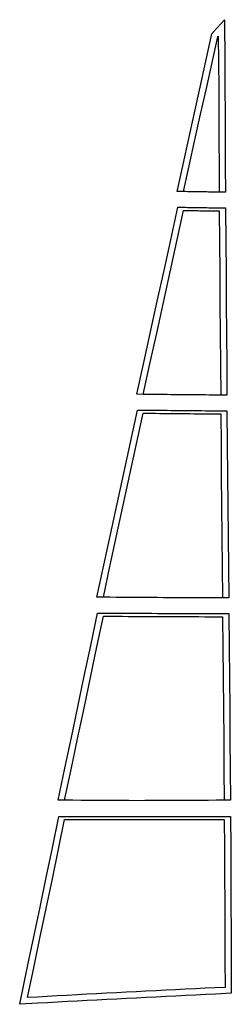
# Model space of a CAD drawing. Extents: x 0 to 337, y 0 to 1571.
import ezdxf

# ---------------------------------------------------------------- set-up
doc = ezdxf.new("R2010")
doc.units = 0
for name, color, linetype in [('1', 3, 'CONTINUOUS'), ('2', 3, 'CONTINUOUS'), ('3', 3, 'CONTINUOUS'), ('4', 3, 'CONTINUOUS'), ('5', 3, 'CONTINUOUS')]:
    doc.layers.add(name, color=color, linetype=linetype)

msp = doc.modelspace()

# ---------------------------------------------------------------- linework, layer by layer
at = {"layer": '1', "color": 1, "linetype": 'CONTINUOUS'}
msp.add_lwpolyline([(0, 0), (12.6316, 60.1183), (22.5487, 107.453), (32.4258, 154.787), (42.2646, 202.144), (52.0568, 249.501), (62.4153, 299.853), (84.9309, 299.853), (98.0232, 299.853), (110.933, 299.853), (123.712, 299.853), (136.4, 299.853), (149.031, 299.853), (161.63, 299.853), (174.216, 299.853), (186.802, 299.853), (199.399, 299.853), (212.011, 299.853), (224.643, 299.853), (237.293, 299.853), (249.962, 299.853), (262.648, 299.853), (275.348, 299.853), (288.06, 299.853), (300.779, 299.853), (313.504, 299.853), (336.208, 299.853), (336.438, 250.289), (336.655, 205.666), (336.863, 161.038), (337.05, 116.391), (337.217, 71.7437), (337.413, 17.5185), (312.088, 16.2921), (296.324, 15.5243), (280.567, 14.7523), (264.818, 13.9759), (249.074, 13.1949), (233.336, 12.4092), (217.601, 11.6188), (201.87, 10.8235), (186.141, 10.0235), (170.414, 9.2188), (154.687, 8.4094), (138.96, 7.5951), (123.232, 6.7755), (107.503, 5.9497), (91.7713, 5.1163), (76.0378, 4.273), (60.3021, 3.4162), (44.5647, 2.5412), (28.8019, 1.6396), (0, 0), (0, 0)], dxfattribs=at)
at = {"layer": '1', "color": 5, "linetype": 'CONTINUOUS'}
msp.add_lwpolyline([(12.464, 10.7257), (22.4176, 58.0605), (32.3362, 105.402), (42.2166, 152.752), (52.0555, 200.11), (61.8497, 247.476), (71.5961, 294.853), (84.9309, 294.853), (98.0232, 294.853), (110.933, 294.853), (123.712, 294.853), (136.4, 294.853), (149.031, 294.853), (161.63, 294.853), (174.216, 294.853), (186.802, 294.853), (199.399, 294.853), (212.011, 294.853), (224.643, 294.853), (237.293, 294.853), (249.962, 294.853), (262.648, 294.853), (275.348, 294.853), (288.06, 294.853), (300.779, 294.853), (313.504, 294.853), (326.231, 294.853), (326.438, 250.24), (326.656, 205.62), (326.863, 160.991), (327.051, 116.354), (327.217, 71.708), (327.377, 27.0442), (311.601, 26.2803), (295.834, 25.5123), (280.075, 24.7402), (264.322, 23.9636), (248.576, 23.1825), (232.834, 22.3966), (217.096, 21.606), (201.362, 20.8106), (185.63, 20.0105), (169.9, 19.2056), (154.17, 18.396), (138.44, 17.5815), (122.708, 16.7617), (106.974, 15.9357), (91.2361, 15.1019), (75.4941, 14.2582), (59.7469, 13.4008), (43.9936, 12.5249), (28.2336, 11.6235), (12.464, 10.7257), (12.464, 10.7257)], dxfattribs=at)
at = {"layer": '2', "color": 1, "linetype": 'CONTINUOUS'}
msp.add_lwpolyline([(61.3887, 325.539), (72.1408, 376.473), (82.4577, 425.4), (92.7607, 474.328), (103.05, 523.263), (113.322, 572.199), (124.202, 624.128), (143.94, 624.04), (153.993, 623.995), (163.714, 623.952), (173.231, 623.909), (182.633, 623.867), (191.98, 623.825), (201.307, 623.784), (210.636, 623.742), (219.978, 623.7), (229.336, 623.659), (238.71, 623.617), (248.1, 623.575), (257.502, 623.533), (266.914, 623.491), (276.334, 623.449), (285.761, 623.407), (295.192, 623.365), (304.628, 623.322), (314.069, 623.28), (333.447, 623.194), (333.938, 569.54), (334.399, 520.746), (334.854, 471.952), (335.3, 423.159), (335.749, 374.372), (336.226, 325.539), (313.499, 325.404), (300.775, 325.328), (288.056, 325.252), (275.345, 325.179), (262.645, 325.108), (249.959, 325.041), (237.289, 324.981), (224.639, 324.93), (212.008, 324.889), (199.396, 324.863), (186.799, 324.853), (174.213, 324.861), (161.627, 324.89), (149.028, 324.94), (136.397, 325.011), (123.709, 325.1), (110.93, 325.201), (98.0209, 325.306), (84.9296, 325.402), (61.3887, 325.539), (61.3887, 325.539)], dxfattribs=at)
at = {"layer": '2', "color": 5, "linetype": 'CONTINUOUS'}
msp.add_lwpolyline([(71.5961, 325.48), (81.9252, 374.407), (92.2425, 423.337), (102.547, 472.27), (112.836, 521.205), (123.109, 570.144), (133.363, 619.087), (143.918, 619.04), (153.97, 618.995), (163.692, 618.952), (173.209, 618.909), (182.611, 618.867), (191.957, 618.825), (201.285, 618.784), (210.614, 618.742), (219.955, 618.7), (229.313, 618.659), (238.688, 618.617), (248.078, 618.575), (257.48, 618.533), (266.892, 618.491), (276.312, 618.449), (285.738, 618.407), (295.17, 618.365), (304.606, 618.323), (314.047, 618.28), (323.492, 618.238), (323.939, 569.445), (324.4, 520.652), (324.854, 471.86), (325.3, 423.067), (325.75, 374.274), (326.227, 325.48), (313.499, 325.404), (300.775, 325.328), (288.056, 325.252), (275.345, 325.179), (262.645, 325.108), (249.959, 325.041), (237.289, 324.981), (224.639, 324.93), (212.008, 324.889), (199.396, 324.863), (186.799, 324.853), (174.213, 324.861), (161.627, 324.89), (149.028, 324.94), (136.397, 325.011), (123.709, 325.1), (110.93, 325.201), (98.0209, 325.306), (84.9296, 325.402), (71.5961, 325.48), (71.5961, 325.48)], dxfattribs=at)
at = {"layer": '3', "color": 1, "linetype": 'CONTINUOUS'}
msp.add_lwpolyline([(123.157, 649.509), (134.201, 700.435), (144.81, 749.361), (155.418, 798.288), (166.025, 847.215), (176.63, 896.142), (187.876, 948.04), (203.985, 947.885), (210.528, 947.822), (216.831, 947.761), (222.997, 947.702), (229.095, 947.643), (235.164, 947.585), (241.226, 947.526), (247.292, 947.468), (253.367, 947.409), (259.451, 947.35), (265.544, 947.292), (271.643, 947.233), (277.748, 947.174), (283.857, 947.115), (289.969, 947.056), (296.085, 946.997), (302.202, 946.938), (308.322, 946.879), (314.445, 946.82), (330.475, 946.666), (330.999, 892.969), (331.494, 844.084), (331.98, 795.21), (332.458, 746.345), (332.947, 697.498), (333.482, 648.525), (314.036, 648.555), (304.596, 648.57), (295.16, 648.585), (285.729, 648.599), (276.304, 648.613), (266.884, 648.627), (257.473, 648.641), (248.071, 648.656), (238.682, 648.673), (229.308, 648.693), (219.95, 648.717), (210.609, 648.747), (201.28, 648.784), (191.953, 648.83), (182.607, 648.888), (173.205, 648.96), (163.688, 649.047), (153.967, 649.15), (143.916, 649.265), (123.157, 649.509), (123.157, 649.509)], dxfattribs=at)
at = {"layer": '3', "color": 5, "linetype": 'CONTINUOUS'}
msp.add_lwpolyline([(133.363, 649.389), (143.974, 698.316), (154.583, 747.242), (165.191, 796.169), (175.798, 845.096), (186.403, 894.024), (197.005, 942.952), (203.937, 942.885), (210.479, 942.822), (216.782, 942.762), (222.949, 942.702), (229.047, 942.643), (235.115, 942.585), (241.178, 942.526), (247.244, 942.468), (253.319, 942.409), (259.403, 942.351), (265.496, 942.292), (271.595, 942.233), (277.7, 942.174), (283.809, 942.115), (289.921, 942.057), (296.036, 941.998), (302.154, 941.939), (308.274, 941.88), (314.397, 941.821), (320.523, 941.762), (321, 892.868), (321.495, 843.985), (321.981, 795.11), (322.458, 746.245), (322.947, 697.389), (323.481, 648.54), (314.036, 648.555), (304.596, 648.57), (295.16, 648.585), (285.729, 648.599), (276.304, 648.613), (266.884, 648.627), (257.473, 648.641), (248.071, 648.656), (238.682, 648.673), (229.308, 648.693), (219.95, 648.717), (210.609, 648.747), (201.28, 648.784), (191.953, 648.83), (182.607, 648.888), (173.205, 648.96), (163.688, 649.047), (153.967, 649.15), (143.916, 649.265), (133.363, 649.389), (133.363, 649.389)], dxfattribs=at)
at = {"layer": '4', "color": 1, "linetype": 'CONTINUOUS'}
msp.add_lwpolyline([(186.795, 973.134), (197.959, 1024.06), (208.681, 1072.97), (219.403, 1121.88), (230.125, 1170.79), (240.846, 1219.7), (252.226, 1271.62), (264.591, 1271.42), (267.583, 1271.37), (270.468, 1271.32), (273.3, 1271.28), (276.106, 1271.23), (278.903, 1271.19), (281.699, 1271.14), (284.498, 1271.1), (287.299, 1271.05), (290.104, 1271), (292.911, 1270.96), (295.721, 1270.91), (298.531, 1270.87), (301.343, 1270.82), (304.155, 1270.78), (306.969, 1270.73), (309.783, 1270.69), (312.598, 1270.64), (315.415, 1270.6), (328.112, 1270.39), (328.547, 1216.64), (328.963, 1167.65), (329.349, 1118.68), (329.712, 1069.74), (330.086, 1020.82), (330.521, 971.73), (314.395, 971.875), (308.272, 971.93), (302.153, 971.985), (296.035, 972.04), (289.921, 972.094), (283.809, 972.147), (277.7, 972.201), (271.596, 972.254), (265.497, 972.307), (259.405, 972.361), (253.321, 972.415), (247.246, 972.47), (241.18, 972.527), (235.118, 972.585), (229.049, 972.645), (222.952, 972.709), (216.784, 972.777), (210.481, 972.849), (203.938, 972.927), (186.795, 973.134), (186.795, 973.134)], dxfattribs=at)
at = {"layer": '4', "color": 5, "linetype": 'CONTINUOUS'}
msp.add_lwpolyline([(197.005, 973.011), (207.727, 1021.92), (218.449, 1070.83), (229.171, 1119.74), (239.893, 1168.65), (250.614, 1217.56), (261.335, 1266.47), (264.511, 1266.42), (267.502, 1266.37), (270.388, 1266.32), (273.219, 1266.28), (276.025, 1266.23), (278.822, 1266.19), (281.618, 1266.14), (284.417, 1266.1), (287.219, 1266.05), (290.023, 1266.01), (292.831, 1265.96), (295.64, 1265.91), (298.45, 1265.87), (301.262, 1265.82), (304.075, 1265.78), (306.888, 1265.73), (309.703, 1265.69), (312.518, 1265.64), (315.334, 1265.6), (318.151, 1265.55), (318.547, 1216.55), (318.963, 1167.57), (319.35, 1118.6), (319.713, 1069.66), (320.086, 1020.73), (320.52, 971.82), (314.395, 971.875), (308.272, 971.93), (302.153, 971.985), (296.035, 972.04), (289.921, 972.094), (283.809, 972.147), (277.7, 972.201), (271.596, 972.254), (265.497, 972.307), (259.405, 972.361), (253.321, 972.415), (247.246, 972.47), (241.18, 972.527), (235.118, 972.585), (229.049, 972.645), (222.952, 972.709), (216.784, 972.777), (210.481, 972.849), (203.938, 972.927), (197.005, 973.011), (197.005, 973.011)], dxfattribs=at)
at = {"layer": '5', "color": 1, "linetype": 'CONTINUOUS'}
msp.add_lwpolyline([(251.134, 1296.66), (260.644, 1339.79), (269.718, 1380.96), (278.792, 1422.12), (287.867, 1463.28), (296.941, 1504.44), (306.579, 1548.16), (308.376, 1550.17), (308.423, 1550.22), (308.47, 1550.27), (308.517, 1550.32), (308.564, 1550.38), (308.61, 1550.43), (308.657, 1550.48), (308.704, 1550.53), (308.751, 1550.59), (308.797, 1550.64), (308.844, 1550.69), (308.891, 1550.74), (308.937, 1550.8), (308.984, 1550.85), (309.03, 1550.9), (309.077, 1550.95), (309.123, 1551.01), (309.17, 1551.06), (309.216, 1551.11), (326.532, 1570.72), (327, 1503.04), (327.286, 1461.5), (327.505, 1420), (327.692, 1378.52), (327.891, 1337.07), (328.151, 1295.41), (315.333, 1295.61), (312.518, 1295.65), (309.703, 1295.7), (306.889, 1295.74), (304.076, 1295.79), (301.263, 1295.83), (298.452, 1295.88), (295.641, 1295.92), (292.832, 1295.96), (290.025, 1296.01), (287.221, 1296.05), (284.419, 1296.1), (281.621, 1296.14), (278.825, 1296.19), (276.028, 1296.23), (273.221, 1296.28), (270.39, 1296.33), (267.504, 1296.37), (264.512, 1296.43), (251.134, 1296.66), (251.134, 1296.66)], dxfattribs=at)
at = {"layer": '5', "color": 5, "linetype": 'CONTINUOUS'}
msp.add_lwpolyline([(261.335, 1296.48), (270.409, 1337.64), (279.483, 1378.8), (288.558, 1419.96), (297.632, 1461.12), (306.707, 1502.28), (315.78, 1543.44), (315.827, 1543.5), (315.873, 1543.55), (315.92, 1543.6), (315.967, 1543.65), (316.014, 1543.71), (316.061, 1543.76), (316.107, 1543.81), (316.154, 1543.86), (316.201, 1543.92), (316.248, 1543.97), (316.294, 1544.02), (316.341, 1544.07), (316.388, 1544.12), (316.434, 1544.18), (316.481, 1544.23), (316.527, 1544.28), (316.574, 1544.34), (316.62, 1544.39), (316.667, 1544.44), (316.713, 1544.49), (317.001, 1502.97), (317.286, 1461.45), (317.505, 1419.95), (317.692, 1378.47), (317.891, 1337.01), (318.15, 1295.56), (315.333, 1295.61), (312.518, 1295.65), (309.703, 1295.7), (306.889, 1295.74), (304.076, 1295.79), (301.263, 1295.83), (298.452, 1295.88), (295.641, 1295.92), (292.832, 1295.96), (290.025, 1296.01), (287.221, 1296.05), (284.419, 1296.1), (281.621, 1296.14), (278.825, 1296.19), (276.028, 1296.23), (273.221, 1296.28), (270.39, 1296.33), (267.504, 1296.37), (264.512, 1296.43), (261.335, 1296.48), (261.335, 1296.48)], dxfattribs=at)

doc.saveas('drawing.dxf')
